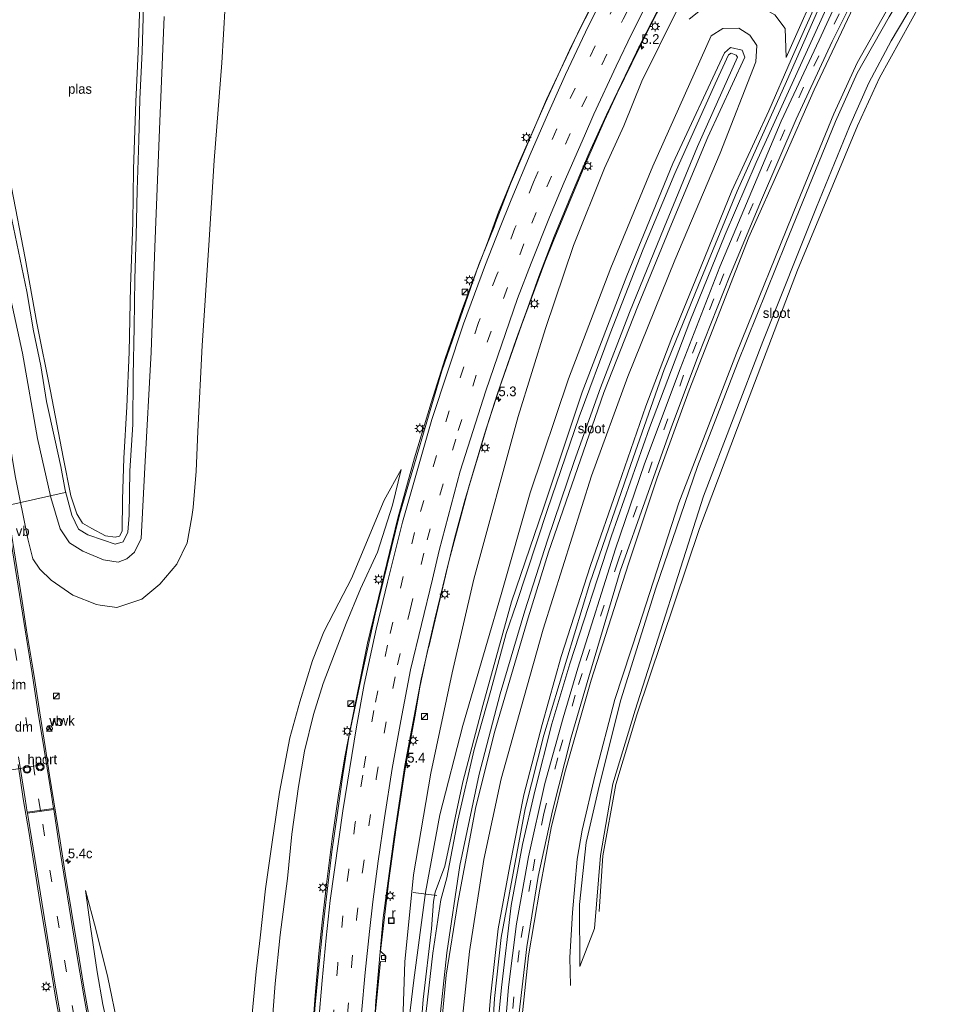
# Model space of a CAD drawing. Header units: millimetres. Extents: x 82463 to 85160, y 450000 to 452470.
# Tile 54 of 98: x 83919 to 84158, y 450821 to 451075. Entities that reach past the tile are written whole.
import ezdxf
from ezdxf.enums import TextEntityAlignment as Align

# ---------------------------------------------------------------- set-up
doc = ezdxf.new("R2010")
doc.units = ezdxf.units.MM
doc.linetypes.add('39strp', pattern=[12, 3, -9])
for name, color, linetype, lineweight in [('af-bs-rasterhekwerk', 8, 'hekwerk', 18), ('as-bs-kilometr', 13, 'Continuous', 18), ('bw-bs-portaal', 8, 'Continuous', 18), ('bw-bs-rona', 8, 'Continuous', 18), ('gr-bs-geleiderail', 213, 'geleiderail', 18), ('gw-bs-insteekwatergang', 93, 'Continuous', 18), ('gw-bs-kruinlijn', 93, 'Continuous', 18), ('gw-bs-teenlijn', 93, 'Continuous', 18), ('mk-bs-39streep 0.15', 8, '39strp', 18), ('mk-bs-haaientd', 8, 'haaitd', 18), ('mk-bs-streep 0.15', 8, 'Continuous', 18), ('og-b5-water', 153, 'Continuous', 18), ('og-bs-inrichtingselement', 253, 'Continuous', 18), ('og-bs-terreinafscheiding', 253, 'Continuous', 18), ('wh-bs-duiker', 8, 'duiker', 18), ('wh-bs-kolk', 8, 'Continuous', 18), ('wh-bs-put', 8, 'Continuous', 18), ('wh-bs-waterlijn', 133, 'Continuous', 18), ('wm-bs-lichtmast', 8, 'Continuous', 18), ('wm-bs-verkeersbord', 8, 'Continuous', 18), ('wm-bs-verkeerslicht', 13, 'Continuous', 18)]:
    doc.layers.add(name, color=color, linetype=linetype, lineweight=lineweight)
doc.styles.add('rtw_iso', font='iso-rtw.shx')
doc.linetypes.add('duiker', pattern='A,0,-2,[15,RTW.shx,S=1,R=0,X=0,Y=0],-2', length=4)
doc.linetypes.add('geleiderail', pattern='A,2,-1,[175,RTW.shx,S=0.5,R=0,X=0,Y=0],-1', length=4)
doc.linetypes.add('haaitd', pattern='A,0,-0.25,[25,RTW.shx,S=0.1,R=180,X=0,Y=0],-0.75', length=1)
doc.linetypes.add('hekwerk', pattern='A,7,-1.5,[1,RTW.shx,S=0.75,R=0,X=0,Y=0],-1.5', length=10)

# ---------------------------------------------------------------- blocks, each defined once
blk = doc.blocks.new('put')
for p, q in [((0.75, 0.75), (-0.75, 0.75)), ((-0.75, 0.75), (-0.75, -0.75)), ((0.75, -0.75), (0.75, 0.75)), ((-0.75, -0.75), (0.75, -0.75))]:
    blk.add_line(p, q)
blk.add_lwpolyline([(-0.625, 0.625), (0.625, 0.625), (0.625, -0.625), (-0.625, -0.625)], close=True)
blk = doc.blocks.new('dtbattr')
at = {"style": 'rtw_iso'}
blk.add_attdef('TAG', (0.59, 0.87), '', height=2.5, dxfattribs=at)
blk = doc.blocks.new('kolk')
blk.add_lwpolyline([(-0.5, -0.5), (0.5, -0.5), (0.5, 0.5), (-0.5, 0.5)], close=True)
blk = doc.blocks.new('wegwijzer')
for q in [(-0.53, -0.53), (0, 0.75), (0.53, -0.53)]:
    blk.add_line((0, 0), q)
blk.add_circle((0, 0), 0.75)
blk = doc.blocks.new('verkeersbord')
for p, q in [((0, 0.75), (-0.75, -0.625)), ((0.75, -0.625), (0, 0.75)), ((-0.75, -0.625), (0.75, -0.625))]:
    blk.add_line(p, q)
blk = doc.blocks.new('dtbattr-l')
at = {"style": 'rtw_iso'}
blk.add_attdef('TAG', (0, 0), '', height=2.5, dxfattribs=at)
blk = doc.blocks.new('kast')
blk.add_line((-0.75, -0.75), (0.75, 0.75))
blk.add_lwpolyline([(-0.75, 0.75), (0.75, 0.75), (0.75, -0.75), (-0.75, -0.75)], close=True)
blk = doc.blocks.new('dtbattr-r')
at = {"style": 'rtw_iso'}
blk.add_attdef('TAG', text='', height=2.5, dxfattribs=at).set_placement((0, 0), align=Align.MIDDLE_CENTER)
blk = doc.blocks.new('lantaarnpaal')
for p, q in [((-0.75, 0), (-1.25, 0)), ((-0.88, 0.88), (-0.53, 0.53)), ((0, 0.75), (0, 1.25)), ((0.53, 0.53), (0.88, 0.88)), ((0.75, 0), (1.25, 0)), ((-0.53, -0.53), (-0.88, -0.88)), ((0, -0.75), (0, -1.25)), ((0.53, -0.53), (0.88, -0.88))]:
    blk.add_line(p, q)
blk.add_circle((0, 0), 0.75)
blk = doc.blocks.new('verkeerslicht')
for radius in [1, 0.75]:
    blk.add_circle((0, 0), radius)
blk = doc.blocks.new('hecto')
for p, q in [((0, 0.625), (-0.625, 0)), ((0, -0.625), (0, 0.625)), ((-0.625, 0), (0.625, 0)), ((0.625, 0), (0, -0.625))]:
    blk.add_line(p, q)

msp = doc.modelspace()

# ---------------------------------------------------------------- linework, layer by layer
at = {"layer": 'af-bs-rasterhekwerk'}
msp.add_polyline3d([(84135.046, 451081.52, -0.236), (84123.391, 451056.8, -0.236), (84115.249, 451038.256, -0.236), (84106.567, 451018.846, -0.236), (84091.246, 450979.483, -0.155), (84082.948, 450956.863, -0.155), (84075.574, 450934.782, -0.155), (84066.013, 450904.749, -0.154), (84059.222, 450880.981, -0.077), (84055.705, 450866.726, -0.086), (84052.731, 450850.995, -0.04), (84049.828, 450833.792, -0.058), (84047.653, 450812.686, -0.063)], dxfattribs=at)
at = {"layer": 'bw-bs-portaal'}
msp.add_polyline3d([(83924.924, 450883.098, 6.147), (83916.784, 450881.7, 6.056)], dxfattribs=at)
at = {"layer": 'gr-bs-geleiderail'}
for points in [[(84104.129, 451145.871, 2.933), (84100.485, 451140.271, 2.85), (84092.039, 451126.587, 2.655), (84084.63, 451113.843, 2.646), (84079.652, 451104.565, 2.452), (84073.956, 451093.893, 2.388), (84068.037, 451082.311, 2.334), (84060.865, 451067.981, 2.162), (84054.184, 451053.556, 1.967), (84047.314, 451037.76, 1.895), (84042.126, 451025.336, 1.682)], [(84115.931, 451134.069, 1.873), (84111.591, 451127.41, 1.832), (84101.17, 451110.338, 1.723), (84090.107, 451090.526, 1.619), (84080.335, 451071.589, 1.375), (84072.69, 451055.989, 1.32)], [(84072.69, 451055.989, 1.32), (84069.444, 451048.911, 1.268), (84064.424, 451037.569, 1.146), (84060.13, 451027.302, 1.041), (84056.184, 451017.764, 0.923), (84054.08, 451012.45, 0.795)], [(84042.126, 451025.336, 1.682), (84039.174, 451017.215, 1.582), (84036.144, 451009.22, 1.496), (84032.786, 451000.225, 1.443)], [(84024.152, 450913.373, -0.716), (84029.399, 450935.724, -0.306), (84034.498, 450954.584, -0.033), (84038.553, 450968.158, 0.103), (84041.866, 450978.61, 0.307), (84048.027, 450996.195, 0.646), (84054.08, 451012.45, 0.795)], [(84016.181, 450946.529, 0.469), (84020.522, 450962.008, 0.764), (84024.794, 450976.201, 1.058), (84028.408, 450987.588, 1.203), (84032.786, 451000.225, 1.443)], [(84003.926, 450892.091, -0.449), (84008.412, 450914.287, -0.071), (84016.181, 450946.529, 0.469)], [(84006.613, 450686.338, -2.654), (84006.989, 450703.706, -2.697), (84007.458, 450741.699, -2.597), (84008.087, 450773.895, -2.36), (84009.383, 450802.611, -2.178), (84010.506, 450822.206, -2.037), (84012.42, 450843.566, -1.837), (84015.268, 450864.522, -1.541), (84017.967, 450882.785, -1.196), (84022.249, 450905.014, -0.832), (84024.1, 450913.318, -0.654)], [(84001.022, 450875.735, -0.708), (84002.601, 450885.456, -0.562), (84003.926, 450892.091, -0.449)], [(83991.117, 450704.568, -2.411), (83991.28, 450720.389, -2.37), (83991.416, 450729.81, -2.298), (83991.626, 450748.26, -2.134), (83991.821, 450761.154, -2.007), (83992.099, 450772.785, -1.971), (83992.557, 450785.271, -1.816), (83993.212, 450799.007, -1.743), (83993.876, 450809.8, -1.593), (83994.9, 450823.542, -1.394), (83995.879, 450834.402, -1.285), (83996.752, 450842.462, -1.185), (83997.93, 450852.938, -1.08), (83999.329, 450863.936, -0.862), (84001.022, 450875.735, -0.708)]]:
    msp.add_polyline3d(points, dxfattribs=at)
at = {"layer": 'gw-bs-insteekwatergang'}
for points in [[(84153.979, 451096.021, -0.737), (84150.753, 451091.146, -0.738), (84141.928, 451076.969, -0.576), (84134.511, 451063.742, -0.738), (84128.468, 451050.677, -0.915), (84119.132, 451027.831, -1.114), (84103.428, 450988.961, -0.929), (84088.583, 450950.43, -0.775), (84078.216, 450918.597, -0.779), (84072.043, 450899.776, -0.29), (84066.986, 450880.378, -0.413), (84063.638, 450866.182, -0.431), (84062.387, 450858.688, -0.554), (84061.157, 450844.965, -0.418), (84060.525, 450833.339, -0.45), (84060.646, 450826.18, -0.463)], [(84158.465, 451091.535, -1.15), (84150.906, 451079.11, -1.15), (84140.264, 451059.89, -1.15), (84134.6, 451047.563, -1.15), (84119.118, 451010.399, -1.15), (84103.699, 450969.785, -1.15), (84093.919, 450943.875, -1.15), (84077.753, 450895.86, -1.15), (84072.295, 450877.884, -0.995), (84069.021, 450859.577, -0.945), (84068.007, 450845.21, -1.005)], [(83915.933, 451027.578, -3.864), (83920.631, 451004.851, -3.776), (83922.386, 450994.783, -3.752), (83924.278, 450985.713, -3.711), (83925.705, 450976.534, -3.641), (83927.9, 450966.845, -3.664), (83929.414, 450959.829, -3.706), (83930.516, 450953.724, -3.692), (83932.262, 450947.26, -3.771), (83933.971, 450943.691, -3.813), (83936.414, 450942.181, -3.799), (83940.428, 450940.861, -3.701), (83943.408, 450939.823, -3.678), (83945.472, 450940.386, -3.659), (83946.713, 450942.939, -3.72), (83946.989, 450947.244, -3.799), (83947.202, 450958.684, -3.846), (83947.988, 450970.621, -3.804), (83948.01, 450983.147, -3.748), (83948.263, 450995.678, -3.836), (83948.459, 451008.044, -3.888), (83948.796, 451019.236, -3.827), (83949.068, 451030.987, -3.846), (83949.502, 451043.829, -3.804), (83949.745, 451054.452, -3.766), (83950.337, 451066.671, -3.785), (83950.695, 451078.295, -3.864)], [(84027.038, 450811.409, -3.839), (84028.665, 450828.832, -3.702), (84031.679, 450847.499, -3.779), (84036.262, 450872.139, -3.775), (84041.145, 450891.665, -3.693), (84049.803, 450920.841, -3.77), (84055.004, 450937.719, -3.811), (84069.232, 450978.838, -3.684), (84077.977, 451001.116, -3.729), (84086.262, 451021.182, -3.72), (84096.005, 451044.667, -3.72), (84105.553, 451065.217, -3.702), (84104.876, 451067.031, -3.806), (84101.895, 451067.759, -3.852), (84100.314, 451066.373, -3.824), (84087.023, 451037.871, -3.87), (84075.131, 451008.958, -3.865), (84063.704, 450978.976, -3.856), (84053.692, 450949.043, -3.983), (84045.447, 450924.934, -3.975), (84038.071, 450898.291, -4.034), (84032.897, 450878.584, -3.948), (84028.301, 450856.89, -3.852), (84025.785, 450850.177, -3.497), (84025.371, 450847.779, -3.534), (84024.855, 450840.78, -3.852), (84022.717, 450822.561, -3.966), (84020.896, 450799.383, -3.92)]]:
    msp.add_polyline3d(points, dxfattribs=at)
at = {"layer": 'gw-bs-kruinlijn'}
for points in [[(83903.693, 451110.668, 0.125), (83904.401, 451109.654, 0.035), (83905.91, 451108.071, -0.031), (83907.72, 451107.865, -0.031), (83911.473, 451109.57, 0.058), (83921.9, 451115.758, 0.226), (83928.907, 451119.59, 0.137), (83935.934, 451123.236, 0.137), (83944.389, 451126.802, 0.119), (83950.975, 451127.598, 0.179), (83956.954, 451127.466, 0.105), (83963.414, 451125.627, 0.165), (83968.169, 451122.106, 0.23), (83971.755, 451116.975, 0.24), (83973.464, 451106.906, 0.263), (83972.198, 451086.051, 0.165), (83970.884, 451063.759, -0.147), (83968.875, 451038.622, -0.096), (83967.514, 451016.793, 0.053), (83965.776, 450990.95, 0.244), (83964.673, 450968.83, 0.165), (83964.23, 450958.618, 0.226), (83963.532, 450949.289, 0.184), (83963.116, 450946.891, 0.136)], [(84078.998, 451059.081, 0.185), (84088.192, 451077.561, 0.293), (84103.652, 451105.161, 0.583), (84109.713, 451114.55, 0.764), (84118.731, 451124.296, 0.737), (84121.266, 451128.734, 0.812)], [(84130.392, 451093.508, 0.171), (84120.559, 451071.627, 0.207), (84117.493, 451064.607, 0.157), (84111.722, 451051.394, 0.062), (84102.244, 451030.779, 0.103), (84094.334, 451011.41, 0.139), (84086.717, 450992.925, 0.139), (84080.025, 450975.39, 0.049), (84073.125, 450955.287, 0.076), (84065.836, 450934.303, 0.008), (84058.272, 450910.913, 0.014), (84053.331, 450893.393, 0.019), (84048.618, 450875.23, 0.151), (84045.018, 450856.976, 0.164), (84042, 450840.723, 0.146), (84040.071, 450823.146, 0.205), (84038.368, 450802.471, 0.174)], [(83939.561, 450924.118, -0.564), (83938.599, 450924.251, -0.59), (83932.481, 450926.647, -0.729), (83926.901, 450930.56, -0.855), (83924.035, 450933.386, -0.916), (83922.246, 450936.051, -0.874), (83920.944, 450941.166, -0.953), (83917.673, 450957.374, -1.228), (83913.311, 450983.606, -1.568), (83909.069, 451011.054, -2.034), (83904.994, 451033.495, -2.569), (83902.017, 451052.686, -2.835), (83900.03, 451068.192, -3.138), (83898.823, 451079.329, -3.482)], [(84125.59, 451080.063, 0.207), (84116.242, 451058.999, 0.239), (84103.54, 451030.712, 0.185), (84093.655, 451006.525, 0.293), (84084.768, 450984.836, 0.148), (84076.173, 450960.316, 0.167), (84065.602, 450929.739, -0.019), (84053.76, 450890.589, 0.292), (84049.014, 450871.623, 0.41), (84042.836, 450838.486, 0.333), (84041.065, 450822.78, 0.346), (84039.967, 450804.453, 0.501), (84038.888, 450789.482, 0.369), (84038.758, 450772.769, 0.456), (84039.372, 450756.047, 0.396), (84040.442, 450739.733, 0.383), (84042.941, 450720.292, 0.419), (84045.301, 450704.32, 0.333), (84048.968, 450685.402, 0.337), (84053.119, 450668.521, 0.447), (84058.345, 450649.746, 0.324), (84064.762, 450631.704, 0.342)], [(84091.229, 451075.019, -0.888), (84097.463, 451080.044, -0.653), (84101.816, 451080.43, -0.508), (84108.051, 451079.015, -0.503), (84113.286, 451076.156, -0.53), (84115.98, 451072.6, -0.458), (84116.179, 451065.178, -0.363)], [(84016.917, 450799.07, -3.47), (84018.006, 450832.279, -3.115), (84020.257, 450854.68, -2.729), (84024.733, 450880.82, -2.456), (84030.171, 450906.638, -1.869), (84035.786, 450930.819, -1.373), (84047.157, 450972.722, -0.947), (84054.213, 450995.321, -0.576), (84061.418, 451016.761, -0.272), (84069.452, 451036.65, -0.249), (84074.37, 451047.548, -0.135), (84078.998, 451059.081, 0.185)], [(84017.076, 450959.02, -0.061), (84012.637, 450951.11, 0.178), (84004.276, 450930.938, 0.192), (84001.014, 450924.708, 0.21), (83997.155, 450917.215, 0.146), (83994.238, 450909.854, 0.083), (83990.939, 450899.168, -0.04), (83988.354, 450889.894, -0.063), (83985.714, 450875.936, -0.244), (83983.88, 450863.061, -0.335), (83982.12, 450851.085, -0.449), (83980.718, 450838.41, -0.476), (83979.698, 450829.717, -0.421), (83978.382, 450815.2, -0.376), (83977.32, 450800.647, -0.421), (83976.552, 450786.289, -0.467), (83975.517, 450764.056, -0.308), (83975.349, 450754.379, -0.213), (83975.956, 450744.736, -0.344), (83977.044, 450735.292, -0.335), (83978.497, 450725.405, -0.135)], [(83963.116, 450946.891, 0.136), (83961.943, 450940.13, 0.002), (83959.255, 450934.621, -0.282), (83954.953, 450929.491, -0.319), (83950.28, 450925.634, -0.403), (83943.879, 450923.524, -0.445), (83939.561, 450924.118, -0.564)], [(83935.774, 450850.59, 0.278), (83937.078, 450841.295, 0.528), (83938.801, 450829.67, 0.605), (83940.255, 450821.299, 0.66), (83941.937, 450813.61, 0.555), (83944.481, 450804.365, 0.632), (83948.54, 450790.363, 0.828), (83951.404, 450780.61, 0.919), (83954.134, 450770.581, 1.073), (83957.019, 450761.428, 1.282), (83960.374, 450750.385, 1.496), (83964.274, 450741.571, 1.777), (83968.26, 450731.468, 2.104)]]:
    msp.add_polyline3d(points, dxfattribs=at)
at = {"layer": 'gw-bs-teenlijn'}
for points in [[(84116.179, 451065.178, -0.363), (84125.918, 451087.025, -0.376), (84130.713, 451098.506, -0.453), (84134.221, 451109.82, -0.395), (84135.655, 451114.345, -0.305)], [(83956.01, 451075.714, -3.771), (83954.824, 451046.618, -3.776), (83953.631, 451016.316, -3.752), (83952.695, 450989.29, -3.683), (83951.043, 450959.525, -3.589), (83950.129, 450941.251, -3.45), (83948.399, 450937.779, -3.501), (83946.436, 450936.008, -3.501), (83944.2, 450935.177, -3.552), (83940.436, 450935.741, -3.603), (83935.103, 450938.022, -3.655), (83931.653, 450940.118, -3.711), (83929.235, 450943.761, -3.738), (83926.816, 450951.845, -3.734), (83923.442, 450967.042, -3.566), (83919.565, 450988.982, -3.561), (83913.757, 451015.485, -3.548), (83907.582, 451040.971, -3.478), (83902.541, 451063.919, -3.557), (83898.823, 451079.329, -3.482)], [(84126.507, 451077.692, -0.449), (84108.464, 451038.087, -0.449), (84100.45, 451019.573, -0.449), (84091.361, 450997.192, -0.449), (84081.048, 450969.751, -0.449), (84071.226, 450941.925, -0.44), (84060.468, 450909.004, -0.418), (84055.837, 450893.51, -0.418), (84051.489, 450876.173, -0.35), (84048.276, 450862.482, -0.35), (84045.418, 450846.761, -0.363), (84042.902, 450825.652, -0.299), (84041.383, 450809.908, -0.299)], [(84016.917, 450799.07, -3.47), (84020.342, 450827.564, -3.647), (84023.333, 450850.085, -3.479), (84026.981, 450870.074, -3.788), (84032.937, 450893.141, -3.884), (84039.323, 450914.797, -3.843), (84042.801, 450926.838, -3.698), (84050.318, 450953.002, -3.743), (84060.122, 450982.39, -3.661), (84071.023, 451010.964, -3.829), (84081.897, 451037.128, -3.707), (84096.866, 451070.717, -3.684), (84099.848, 451072.626, -3.684), (84104.005, 451072.665, -3.684), (84106.835, 451070.922, -3.684), (84108.603, 451068.207, -3.684), (84108.401, 451064.024, -3.684), (84099.18, 451040.537, -3.657), (84087.49, 451012.995, -3.657), (84075.455, 450982.954, -3.585), (84066.053, 450957.39, -3.671), (84053.638, 450917.884, -3.356), (84048.607, 450900.218, -3.352), (84042.794, 450879.336, -3.347), (84038.332, 450858.563, -3.261), (84034.623, 450834.949, -3.261), (84032.133, 450811.496, -3.193)], [(84017.076, 450959.02, -0.061), (84014.86, 450949.84, -0.285), (84010.936, 450937.716, -0.403), (84006.553, 450928.335, -0.553), (84002.854, 450919.343, -0.73), (83999.851, 450911.59, -1.007), (83996.976, 450903.907, -1.18), (83994.463, 450895.94, -1.248), (83992.173, 450886.532, -1.38), (83990.608, 450877.368, -1.498), (83988.895, 450865.108, -1.689), (83987.785, 450853.703, -1.866), (83985.87, 450839.201, -2.093), (83984.606, 450826.696, -2.207), (83983.57, 450813.139, -2.275), (83982.935, 450800.604, -2.366), (83982.536, 450791.002, -2.466), (83981.609, 450775.299, -2.661), (83981.428, 450763.819, -2.775), (83981.568, 450754.868, -2.834), (83982.582, 450740.638, -2.906), (83985.171, 450731.061, -2.979), (83986.338, 450727.863, -3.102), (83986.653, 450726.571, -3.211)], [(83978.497, 450725.405, -0.135), (83972.946, 450737.427, -0.094), (83968.938, 450746.573, -0.017), (83964.218, 450758.314, -0.067), (83961.379, 450764.764, 0.056), (83956.776, 450775.898, 0.115), (83953.217, 450786.983, 0.074), (83949.162, 450799.949, 0.092), (83944.206, 450815.297, 0.087), (83941.544, 450828.177, 0.078), (83938.435, 450840.683, 0.128), (83935.774, 450850.59, 0.278)]]:
    msp.add_polyline3d(points, dxfattribs=at)
at = {"layer": 'mk-bs-39streep 0.15'}
for p, q in [((83913.802, 450936.527, -0.617), (83919.077, 450903.5, -0.175)), ((83922.737, 450880.325, 0.174), (83919.077, 450903.5, -0.175)), ((83924.18, 450871.26, 0.322), (83922.737, 450880.325, 0.174)), ((83924.224, 450870.986, 0.326), (83924.18, 450871.26, 0.322)), ((83925.216, 450864.756, 0.446), (83924.224, 450870.986, 0.326)), ((83928.96, 450841.006, 0.801), (83925.216, 450864.756, 0.446)), ((83930.844, 450829.706, 0.991), (83928.96, 450841.006, 0.801)), ((83932.83, 450818.03, 1.091), (83930.844, 450829.706, 0.991))]:
    msp.add_line(p, q, dxfattribs=at)
for points in [[(84051.159, 451033.003, 0.962), (84060.613, 451054.576, 1.176), (84071.397, 451077.461, 1.381), (84082.898, 451099.439, 1.535), (84095.037, 451120.675, 1.763), (84100.776, 451130.191, 1.8), (84107.959, 451141.624, 1.817)], [(84054.59, 451031.863, 0.822), (84063.584, 451052.417, 0.962), (84074.228, 451075.016, 1.209), (84085.485, 451096.732, 1.386), (84097.335, 451117.626, 1.553), (84103.864, 451128.397, 1.53), (84110.474, 451139.138, 1.672)], [(84129.851, 451076.414, -0.295), (84120.688, 451057.521, -0.286), (84112.392, 451038.611, -0.322), (84104.645, 451020.529, -0.345), (84097.603, 451002.969, -0.232), (84089.803, 450983.353, -0.3), (84081.693, 450960.987, -0.354), (84072.945, 450935.55, -0.358), (84063.66, 450906.512, -0.259), (84061.9, 450900.939, -0.227), (84057.36, 450884.788, -0.177), (84053.801, 450870.428, -0.195), (84050.461, 450853.301, -0.163), (84047.434, 450835.149, -0.095), (84045.473, 450817.559, -0.058)], [(84051.159, 451033.003, 0.962), (84046.37, 451021.159, 0.801), (84041.689, 451009.166, 0.664), (84036.944, 450996.862, 0.388), (84029.401, 450974.178, -0.146), (84020.53, 450942.829, -0.633), (84017.576, 450931.443, -0.721), (84013.547, 450913.817, -1.182), (84010.023, 450896.999, -1.417), (84007.155, 450880.292, -1.512), (84005.243, 450868.104, -1.657), (84003.541, 450855.92, -1.907), (84002.074, 450844.097, -2.016), (84000.726, 450831.605, -2.166), (83999.689, 450819.857, -2.325), (83998.807, 450807.249, -2.507), (83998.207, 450796.152, -2.602), (83997.637, 450782.224, -2.711), (83997.035, 450759.342, -2.979), (83996.857, 450747.446, -3.015), (83996.586, 450733.157, -3.074), (83996.118, 450717.566, -3.102), (83996.14, 450698.658, -3.192)], [(83999.696, 450694.475, -3.465), (83999.813, 450709.659, -3.247), (84000.375, 450746.268, -3.102), (84000.607, 450758.08, -3.034), (84000.899, 450770.693, -2.952), (84001.216, 450782.485, -2.906), (84001.713, 450794.856, -2.788), (84002.349, 450806.947, -2.647), (84003.196, 450818.706, -2.547), (84004.25, 450830.955, -2.384), (84005.545, 450843.179, -2.207), (84007.08, 450855.511, -2.057), (84008.727, 450867.236, -1.871), (84010.657, 450879.492, -1.703), (84012.668, 450891.142, -1.521), (84014.892, 450902.682, -1.436), (84016.091, 450908.696, -1.256), (84019.334, 450922.932, -1.104), (84023.712, 450940.913, -0.864), (84031.762, 450969.061, -0.168), (84039.185, 450991.855, 0.121), (84050.692, 451022.474, 0.565), (84054.59, 451031.863, 0.822)]]:
    msp.add_polyline3d(points, dxfattribs=at)
at = {"layer": 'mk-bs-streep 0.15'}
for points in [[(83922.022, 450906.49, -0.263), (83915.172, 450949.348, -0.93), (83908.697, 450990.047, -1.6), (83906.706, 451002.413, -1.773), (83904.642, 451015.443, -2.015), (83902.802, 451026.87, -2.173), (83900.868, 451039.227, -2.43), (83895.449, 451072.992, -2.942), (83893.006, 451088.561, -3.072), (83890.289, 451105.459, -3.128), (83878.411, 451184.825, -2.7), (83876.343, 451201.054, -2.513), (83874.138, 451216.562, -2.364), (83872.173, 451227.871, -2.262), (83870.144, 451237.423, -2.218), (83868.285, 451246.483, -2.092), (83864.652, 451262.702, -1.921), (83860.508, 451280.832, -1.759), (83856.395, 451298.098, -1.44), (83852.704, 451312.985, -1.283), (83849.139, 451327.801, -1.107), (83846.227, 451340.132, -1.08)], [(84045.395, 451028.501, 1.12), (84050.278, 451040.194, 1.167), (84054.414, 451049.62, 1.26), (84059.387, 451060.78, 1.432), (84064.539, 451071.704, 1.558), (84070.645, 451084.12, 1.6), (84077.281, 451096.88, 1.716), (84084.51, 451109.969, 1.879), (84090.802, 451120.755, 1.945), (84098.267, 451133.12, 2.024), (84105.378, 451144.492, 2.012)], [(84112.988, 451136.173, 1.373), (84107.236, 451126.919, 1.367), (84104.565, 451122.593, 1.386), (84096.098, 451108.356, 1.316), (84089.116, 451095.901, 1.218), (84082.964, 451084.252, 1.097), (84076.415, 451071.299, 0.99), (84072.402, 451062.917, 0.887), (84066.677, 451050.521, 0.817), (84064.23, 451044.942, 0.71)], [(84006.884, 450819.022, -2.734), (84007.796, 450829.491, -2.62), (84008.876, 450840.055, -2.457), (84009.745, 450847.712, -2.307), (84011.118, 450858.168, -2.179), (84012.731, 450869.34, -1.966), (84014.767, 450882.067, -1.825), (84016.946, 450894.284, -1.607), (84019.497, 450907.424, -1.491), (84025.125, 450930.788, -1.357), (84026.815, 450938.148, -1.094), (84032.286, 450958.631, -0.91), (84038.865, 450979.312, -0.467), (84047.001, 451003.072, 0.017), (84050.571, 451012.182, 0.333), (84055.269, 451024.051, 0.492), (84059.018, 451033.066, 0.496), (84064.23, 451044.942, 0.71)], [(84045.395, 451028.501, 1.12), (84042.336, 451020.987, 0.982), (84038.791, 451011.84, 0.855), (84033.098, 450996.539, 0.465), (84024.988, 450971.886, 0.148), (84017.378, 450945.484, -0.329), (84013.547, 450930.026, -0.499), (84010.624, 450917.908, -0.772), (84007.554, 450903.651, -1.03), (84005.517, 450892.771, -1.265), (84001.997, 450871.177, -1.478), (83998.746, 450848.012, -1.828), (83997.77, 450838.424, -1.88), (83996.678, 450827.423, -2.021), (83995.776, 450816.423, -2.184), (83995.035, 450805.304, -2.32), (83994.414, 450793.43, -2.443), (83993.926, 450780.656, -2.597), (83993.626, 450770.433, -2.688), (83993.399, 450760.977, -2.729), (83993.17, 450749.326, -2.82), (83992.825, 450728.4, -2.943), (83992.597, 450710.088, -3.074), (83992.433, 450703.021, -3.124)], [(83956.805, 450744.934, 2.004), (83953.21, 450754.286, 1.904), (83950.031, 450763.087, 1.777), (83947.268, 450771.501, 1.636), (83944.602, 450780.594, 1.518), (83942.058, 450790.531, 1.373), (83939.281, 450802.767, 1.246), (83937.336, 450812.441, 1.109), (83935.362, 450823.53, 0.964), (83933.32, 450835.637, 0.782), (83928.928, 450862.83, 0.378), (83927.581, 450871.457, 0.219), (83927.537, 450871.736, 0.214), (83927.006, 450875.141, 0.151), (83925.097, 450886.906, -0.031), (83923.45, 450897.287, -0.14), (83922.022, 450906.49, -0.263)], [(83918.505, 450885.078, 0.151), (83920.215, 450874.192, 0.378), (83920.783, 450870.778, 0.431), (83920.827, 450870.51, 0.435), (83921.96, 450863.695, 0.542), (83925.98, 450838.481, 0.973), (83927.898, 450826.714, 1.182), (83930.025, 450814.592, 1.387), (83932.579, 450801.946, 1.536), (83935.285, 450789.725, 1.795), (83937.469, 450781.089, 1.854), (83940.008, 450772.072, 1.959), (83943.82, 450760.212, 2.109)], [(83920.803, 450870.781, 0.43), (83927.557, 450871.739, 0.213)], [(83927.601, 450871.46, 0.218), (83920.847, 450870.513, 0.434)]]:
    msp.add_polyline3d(points, dxfattribs=at)
at = {"layer": 'og-b5-water'}
for points in [[(83949.911, 451083.817, -4.717), (83949.347, 451066.614, -4.717), (83948.723, 451053.858, -4.693), (83948.171, 451036.431, -4.693), (83947.932, 451022.621, -4.698), (83947.398, 451006.164, -4.712), (83947.01, 450989.225, -4.712), (83946.374, 450975.183, -4.735), (83945.615, 450961.956, -4.735), (83945.304, 450951.275, -4.735), (83945.242, 450943.175, -4.712), (83944.545, 450941.876, -4.712), (83943.371, 450941.608, -4.712), (83940.942, 450941.956, -4.712), (83937.43, 450943.826, -4.712), (83935.038, 450945.249, -4.712), (83933.526, 450947.616, -4.707), (83932.033, 450952.257, -4.721), (83929.997, 450962.207, -4.721), (83926.78, 450979.189, -4.721), (83923.234, 450996.758, -4.74), (83920.271, 451013.433, -4.717), (83916.741, 451031.644, -4.745)], [(84151.339, 451083.077, -1.77), (84143.194, 451069.402, -1.77), (84137.452, 451058.596, -1.77), (84132.467, 451047.405, -1.77), (84124.05, 451026.582, -1.77), (84110.159, 450992.029, -1.77), (84094.913, 450952.182, -1.77), (84077.278, 450897.039, -1.769), (84071.576, 450878.058, -1.769), (84068.415, 450859.626, -1.769), (84066.829, 450840.865, -1.769), (84063.094, 450831.038, -1.769), (84062.953, 450847.023, -1.769), (84064.701, 450863.021, -1.769), (84068.055, 450877.494, -1.769), (84073.644, 450899.705, -1.769), (84082.615, 450928.485, -1.77), (84093.393, 450959.841, -1.77), (84103.656, 450986.408, -1.77), (84116.148, 451017.366, -1.77), (84128.893, 451048.679, -1.77), (84134.495, 451061.115, -1.77), (84142.763, 451075.588, -1.77)], [(84023.186, 450816.421, -4.589), (84025.169, 450834.479, -4.589), (84027.243, 450848.185, -4.589), (84028.846, 450853.857, -4.589), (84031.627, 450868.724, -4.589), (84035.872, 450886.917, -4.589), (84040.121, 450902.121, -4.589), (84044.059, 450916.799, -4.589), (84046.736, 450924.494, -4.589), (84054.637, 450948.461, -4.589), (84062.905, 450972.578, -4.589), (84070.836, 450994.11, -4.589), (84079.397, 451015.802, -4.589), (84087.561, 451035.267, -4.589), (84097.873, 451058.366, -4.589), (84101.377, 451065.869, -4.589), (84102.056, 451066.237, -4.589), (84103.341, 451065.767, -4.589), (84103.623, 451065.214, -4.589), (84093.39, 451042.242, -4.589), (84084.75, 451021.335, -4.589), (84075.814, 450999.516, -4.589), (84068.409, 450980.09, -4.589), (84061.571, 450961.088, -4.589), (84054.702, 450940.832, -4.589), (84048.932, 450922.666, -4.589), (84042.567, 450901.255, -4.589), (84037.179, 450880.564, -4.589), (84032.199, 450857.085, -4.589), (84028.83, 450834.522, -4.589), (84026.663, 450814.449, -4.589)]]:
    msp.add_polyline3d(points, dxfattribs=at)
at = {"layer": 'og-bs-terreinafscheiding'}
for points in [[(84104.202, 451145.798, 2.022), (84097.549, 451135.555, 1.945), (84085.344, 451115.112, 1.9), (84074.231, 451094.543, 1.605), (84063.183, 451072.687, 1.443), (84054.515, 451054.343, 1.157), (84045.183, 451032.598, 1.049), (84041.352, 451022.53, 1.055)], [(84069.961, 451050.412, 0.617), (84078.564, 451068.527, 0.766), (84084.976, 451080.986, 0.91), (84092, 451094.271, 0.994), (84097.952, 451105.106, 1.101), (84103.893, 451115.325, 1.171), (84106.088, 451118.441, 1.195), (84110.499, 451125.409, 1.195), (84116.204, 451133.796, 1.062)], [(83922.27, 450907.401, -0.343), (83920.59, 450917.668, -0.478), (83919.373, 450925.774, -0.571), (83917.42, 450938.105, -0.785), (83915.566, 450949.403, -0.981), (83913.289, 450963.805, -1.153), (83909.257, 450988.78, -1.61), (83907.467, 451000.34, -1.815), (83905.744, 451011.081, -1.978), (83903.796, 451023.451, -2.211), (83901.579, 451037.209, -2.439), (83899.674, 451049.557, -2.648), (83898.149, 451059.165, -2.807), (83895.916, 451073.526, -3.035), (83891.348, 451101.254, -3.17)], [(84135.057, 451092.252, -0.399), (84124.699, 451069.621, -0.399), (84114.912, 451048.786, -0.399), (84099.129, 451011.225, -0.399), (84088.869, 450984.997, -0.399), (84079.727, 450960.505, -0.399), (84072.259, 450938.591, -0.399), (84062.541, 450907.87, -0.372), (84058.806, 450895.064, -0.39), (84054.041, 450878.173, -0.359), (84049.875, 450859.251, -0.359), (84046.714, 450842.074, -0.29), (84044.708, 450825.744, -0.249), (84042.954, 450804.546, -0.218)], [(84133.675, 451080.728, -0.309), (84128.064, 451069.245, -0.3), (84118.769, 451049.26, -0.286), (84109.581, 451027.904, -0.331), (84101.682, 451008.957, -0.236), (84093.5, 450988.295, -0.281), (84086.63, 450969.99, -0.281), (84080.253, 450951.953, -0.286), (84073.485, 450932.873, -0.372), (84065.345, 450905.671, -0.372), (84060.852, 450890.084, -0.372), (84056.037, 450871.165, -0.318), (84052.354, 450854.251, -0.318), (84049.398, 450836.095, -0.158), (84047.224, 450816.945, -0.104)], [(84010.398, 450818.696, -2.879), (84011.727, 450832.325, -2.719), (84012.981, 450832.239, -2.674), (84013.143, 450833.671, -2.674), (84011.757, 450835.019, -2.674), (84013.844, 450853.192, -2.351), (84015.755, 450866.852, -2.155), (84018.021, 450881.448, -2.074), (84020.55, 450895.349, -1.832), (84021.875, 450902.952, -1.762), (84023.757, 450911.884, -1.544), (84025.729, 450920.488, -1.344), (84028.431, 450931.855, -1.126), (84030.825, 450941.237, -0.935), (84033.562, 450951.438, -0.758), (84039.337, 450970.823, -0.467), (84042.873, 450981.646, -0.285), (84046.748, 450992.763, -0.172), (84049.658, 451000.725, -0.049), (84052.5, 451008.783, 0.06), (84056.475, 451019.053, 0.21), (84061.17, 451030.458, 0.337), (84065.5, 451040.554, 0.492), (84069.961, 451050.412, 0.617)], [(83991.336, 450704.31, -3.152), (83991.365, 450707.708, -3.106), (83991.855, 450738.449, -2.952), (83992.026, 450760.159, -2.725), (83992.407, 450773.702, -2.656), (83992.799, 450784.681, -2.529), (83993.155, 450795.872, -2.379), (83993.754, 450806.474, -2.311), (83994.922, 450821.188, -2.111), (83995.826, 450830.888, -1.993), (83996.797, 450840.129, -1.884), (83997.961, 450850.437, -1.816), (83999.191, 450860.552, -1.698), (84000.668, 450870.625, -1.462), (84002.057, 450880.406, -1.353), (84003.706, 450890.659, -1.182), (84007.016, 450906.481, -1.127), (84010.404, 450921.818, -0.836), (84016.634, 450947.332, -0.536), (84027.531, 450984.423, 0.23), (84037.025, 451011.82, 0.542), (84041.004, 451021.552, 0.764), (84041.352, 451022.53, 1.055)], [(83936.823, 450817.524, 1.005), (83935.354, 450825.727, 0.91), (83933.83, 450835.295, 0.751), (83930.558, 450855.109, 0.492), (83929.263, 450863.407, 0.31), (83926.511, 450880.346, -0.008), (83925.389, 450887.667, -0.131), (83923.968, 450896.391, -0.194), (83922.739, 450904.709, -0.344), (83922.27, 450907.401, -0.343)], [(83918.469, 450883.09, 0.128), (83919.759, 450874.19, 0.324), (83921.191, 450865.849, 0.469), (83924.161, 450846.667, 0.796), (83925.546, 450838.471, 0.96), (83928.009, 450823.164, 1.155), (83929.332, 450816.14, 1.277), (83930.972, 450807.615, 1.427), (83932.763, 450799.103, 1.546), (83934.372, 450792.14, 1.705), (83936.014, 450785.215, 1.791), (83938.322, 450776.506, 1.891), (83940.418, 450769.69, 1.991), (83943.102, 450761.056, 2.109)]]:
    msp.add_polyline3d(points, dxfattribs=at)
at = {"layer": 'wh-bs-duiker'}
for points in [[(83904.055, 450947.193, -0.967), (83930.556, 450953.092, -3.715)], [(84020.188, 450850.129, -3.575), (84026.261, 450849.343, -3.575)]]:
    msp.add_polyline3d(points, dxfattribs=at)
at = {"layer": 'wh-bs-waterlijn'}
for points in [[(84154.644, 451095.356, -1.77), (84154.118, 451094.565, -1.77), (84142.763, 451075.588, -1.77), (84134.495, 451061.115, -1.77), (84128.893, 451048.679, -1.77), (84116.148, 451017.366, -1.77), (84103.656, 450986.408, -1.77), (84093.393, 450959.841, -1.77), (84082.615, 450928.485, -1.77), (84073.644, 450899.705, -1.769), (84068.055, 450877.494, -1.769), (84064.701, 450863.021, -1.769), (84062.953, 450847.023, -1.769), (84063.094, 450831.038, -1.769)], [(84157.426, 451092.574, -1.77), (84151.339, 451083.077, -1.77), (84143.194, 451069.402, -1.77), (84137.452, 451058.596, -1.77), (84132.467, 451047.405, -1.77), (84124.05, 451026.582, -1.77), (84110.159, 450992.029, -1.77), (84094.913, 450952.182, -1.77), (84077.278, 450897.039, -1.769), (84071.576, 450878.058, -1.769), (84068.415, 450859.626, -1.769), (84066.829, 450840.865, -1.769)], [(83916.741, 451031.644, -4.745), (83920.271, 451013.433, -4.717), (83923.234, 450996.758, -4.74), (83926.78, 450979.189, -4.721), (83929.997, 450962.207, -4.721), (83932.033, 450952.257, -4.721), (83933.526, 450947.616, -4.707), (83935.038, 450945.249, -4.712), (83937.43, 450943.826, -4.712), (83940.942, 450941.956, -4.712), (83943.371, 450941.608, -4.712), (83944.545, 450941.876, -4.712), (83945.242, 450943.175, -4.712), (83945.304, 450951.275, -4.735), (83945.615, 450961.956, -4.735), (83946.374, 450975.183, -4.735), (83947.01, 450989.225, -4.712), (83947.398, 451006.164, -4.712), (83947.932, 451022.621, -4.698), (83948.171, 451036.431, -4.693), (83948.723, 451053.858, -4.693), (83949.347, 451066.614, -4.717), (83949.911, 451083.817, -4.717)], [(84026.663, 450814.449, -4.589), (84028.83, 450834.522, -4.589), (84032.199, 450857.085, -4.589), (84037.179, 450880.564, -4.589), (84042.567, 450901.255, -4.589), (84048.932, 450922.666, -4.589), (84054.702, 450940.832, -4.589), (84061.571, 450961.088, -4.589), (84068.409, 450980.09, -4.589), (84075.814, 450999.516, -4.589), (84084.75, 451021.335, -4.589), (84093.39, 451042.242, -4.589), (84103.623, 451065.214, -4.589), (84103.341, 451065.767, -4.589), (84102.056, 451066.237, -4.589), (84101.377, 451065.869, -4.589), (84097.873, 451058.366, -4.589), (84087.561, 451035.267, -4.589), (84079.397, 451015.802, -4.589), (84070.836, 450994.11, -4.589), (84062.905, 450972.578, -4.589), (84054.637, 450948.461, -4.589), (84046.736, 450924.494, -4.589), (84044.059, 450916.799, -4.589), (84040.121, 450902.121, -4.589), (84035.872, 450886.917, -4.589), (84031.627, 450868.724, -4.589), (84028.846, 450853.857, -4.589), (84027.243, 450848.185, -4.589), (84025.169, 450834.479, -4.589), (84023.186, 450816.421, -4.589)]]:
    msp.add_polyline3d(points, dxfattribs=at)

# ---------------------------------------------------------------- block references
at = {"layer": 'as-bs-kilometr'}
ref = msp.add_blockref('dtbattr', (84078.912, 451067.904, 0.719), dxfattribs=at)
ref.add_attrib('TAG', '5.2', dxfattribs={"layer": '0', "height": 2.5, "style": 'rtw_iso'}).set_placement((84078.912, 451067.904, 0.719), align=Align.BOTTOM_LEFT)
for p in [(84078.912, 451067.904, 0.719), (84042.107, 450977.166, -0.338), (84018.639, 450882.822, -2.016), (83931.244, 450858.177, 0.356)]:
    msp.add_blockref('hecto', p, dxfattribs=at)
ref = msp.add_blockref('dtbattr', (84042.107, 450977.166, -0.338), dxfattribs=at)
ref.add_attrib('TAG', '5.3', dxfattribs={"layer": '0', "height": 2.5, "style": 'rtw_iso'}).set_placement((84042.107, 450977.166, -0.338), align=Align.BOTTOM_LEFT)
ref = msp.add_blockref('dtbattr', (84018.639, 450882.822, -2.016), dxfattribs=at)
ref.add_attrib('TAG', '5.4', dxfattribs={"layer": '0', "height": 2.5, "style": 'rtw_iso'}).set_placement((84018.639, 450882.822, -2.016), align=Align.BOTTOM_LEFT)
ref = msp.add_blockref('dtbattr', (83931.244, 450858.177, 0.356), dxfattribs=at)
ref.add_attrib('TAG', '5.4c', dxfattribs={"layer": '0', "height": 2.5, "style": 'rtw_iso'}).set_placement((83931.244, 450858.177, 0.356), align=Align.BOTTOM_LEFT)
at = {"layer": 'bw-bs-portaal'}
ref = msp.add_blockref('dtbattr-l', (83920.833548, 450882.395487, 6.101271), dxfattribs=at)
ref.add_attrib('TAG', 'hport', dxfattribs={"layer": '0', "height": 2.5, "style": 'rtw_iso'}).set_placement((83920.833548, 450882.395487, 6.101271), align=Align.BOTTOM_LEFT)
at = {"layer": 'bw-bs-rona'}
ref = msp.add_blockref('dtbattr', (83926.49, 450892.346, -0.081), dxfattribs=at)
ref.add_attrib('TAG', 'wwk', dxfattribs={"layer": '0', "height": 2.5, "style": 'rtw_iso'}).set_placement((83926.49, 450892.346, -0.081), align=Align.BOTTOM_LEFT)
msp.add_blockref('wegwijzer', (83926.49, 450892.346, -0.081), dxfattribs=at)
at = {"layer": 'mk-bs-haaientd'}
ref = msp.add_blockref('dtbattr-l', (83915.849291, 450901.659769, -0.117432), dxfattribs=at)
ref.add_attrib('TAG', 'dm', dxfattribs={"layer": '0', "height": 2.5, "style": 'rtw_iso'}).set_placement((83915.849291, 450901.659769, -0.117432), align=Align.BOTTOM_LEFT)
ref = msp.add_blockref('dtbattr-l', (83917.566377, 450890.770824, 0.042367), dxfattribs=at)
ref.add_attrib('TAG', 'dm', dxfattribs={"layer": '0', "height": 2.5, "style": 'rtw_iso'}).set_placement((83917.566377, 450890.770824, 0.042367), align=Align.BOTTOM_LEFT)
at = {"layer": 'og-b5-water'}
ref = msp.add_blockref('dtbattr-r', (83931.302396, 451055.060273, -4.714842), dxfattribs=at)
ref.add_attrib('TAG', 'plas', dxfattribs={"layer": '0', "height": 2.5, "style": 'rtw_iso'}).set_placement((83931.302396, 451055.060273, -4.714842), align=Align.BOTTOM_LEFT)
ref = msp.add_blockref('dtbattr-r', (84110.1875, 450997.34375, -1.76963), dxfattribs=at)
ref.add_attrib('TAG', 'sloot', dxfattribs={"layer": '0', "height": 2.5, "style": 'rtw_iso'}).set_placement((84110.1875, 450997.34375, -1.76963), align=Align.BOTTOM_LEFT)
ref = msp.add_blockref('dtbattr-r', (84062.53125, 450967.625, -4.589), dxfattribs=at)
ref.add_attrib('TAG', 'sloot', dxfattribs={"layer": '0', "height": 2.5, "style": 'rtw_iso'}).set_placement((84062.53125, 450967.625, -4.589), align=Align.BOTTOM_LEFT)
at = {"layer": 'og-bs-inrichtingselement'}
for p in [(84033.481, 451004.777, 1.155), (83928.261, 450900.708, 1.523), (84004.107, 450898.755, -0.368), (84023.055, 450895.424, -0.773)]:
    msp.add_blockref('kast', p, dxfattribs=at)
at = {"layer": 'wh-bs-kolk'}
msp.add_blockref('kolk', (84012.453, 450833.354, -2.801), dxfattribs=at)
at = {"layer": 'wh-bs-put'}
msp.add_blockref('put', (84014.541, 450842.83, -2.534), dxfattribs=at)
ref = msp.add_blockref('dtbattr', (84014.541, 450842.83, -2.534), dxfattribs=at)
ref.add_attrib('TAG', 'r', dxfattribs={"layer": '0', "height": 2.5, "style": 'rtw_iso'}).set_placement((84014.541, 450842.83, -2.534), align=Align.BOTTOM_LEFT)
at = {"layer": 'wm-bs-lichtmast'}
for p in [(84082.429, 451073.128, 0.831), (84049.289, 451044.549, 1.071), (84065.118, 451037.199, 0.284), (84034.637, 451007.793, 0.587), (84051.35, 451001.739, 0.074), (84021.842, 450969.614, 0.058), (84038.64, 450964.627, -0.567), (84011.251, 450930.742, -0.573), (84028.302, 450926.931, -1.348), (84003.183, 450891.668, -1.228), (84020.155, 450889.245, -1.987), (83996.896, 450851.369, -1.787), (84014.223, 450849.231, -2.724), (83925.651, 450825.833, 1.146)]:
    msp.add_blockref('lantaarnpaal', p, dxfattribs=at)
at = {"layer": 'wm-bs-verkeersbord'}
ref = msp.add_blockref('dtbattr', (83917.823, 450941.177, -0.855), dxfattribs=at)
ref.add_attrib('TAG', 'vb', dxfattribs={"layer": '0', "height": 2.5, "style": 'rtw_iso'}).set_placement((83917.823, 450941.177, -0.855), align=Align.BOTTOM_LEFT)
ref = msp.add_blockref('dtbattr', (83926.435, 450892.249, -0.081), dxfattribs=at)
ref.add_attrib('TAG', 'vb', dxfattribs={"layer": '0', "height": 2.5, "style": 'rtw_iso'}).set_placement((83926.435, 450892.249, -0.081), align=Align.BOTTOM_LEFT)
msp.add_blockref('verkeersbord', (83926.435, 450892.249, -0.081), dxfattribs=at)
at = {"layer": 'wm-bs-verkeerslicht'}
for p in [(83920.713, 450881.801, 6.797), (83924.088, 450882.448, 6.797)]:
    msp.add_blockref('verkeerslicht', p, dxfattribs=at)

doc.saveas('drawing.dxf')
